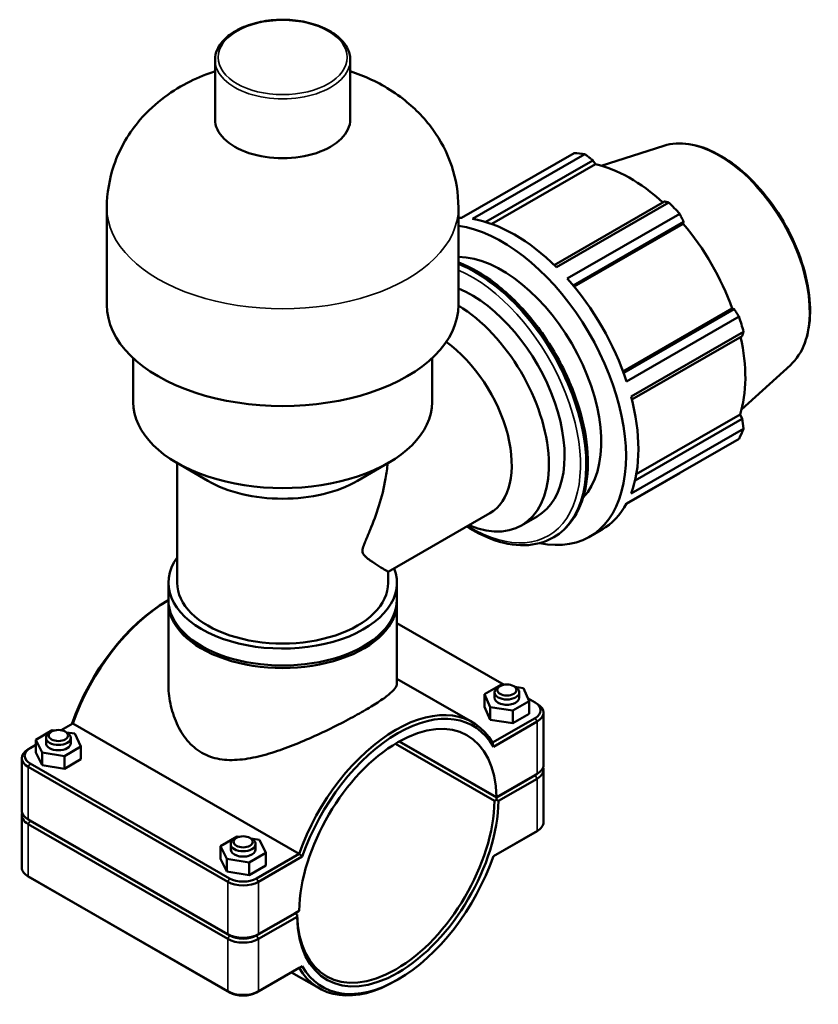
# Model space of a CAD drawing. Header units: millimetres. Extents: x 0 to 1057, y -24 to 1487.
# Tile 8 of 8: x 799 to 1057, y 751 to 1068. Entities that reach past the tile are written whole.
import ezdxf

# ---------------------------------------------------------------- set-up
doc = ezdxf.new("R2010")
doc.units = ezdxf.units.MM
doc.layers.add('Visible (ISO)', color=7, linetype='Continuous', lineweight=50)
doc.layers.add('Visible Narrow (ISO)', color=7, linetype='Continuous', lineweight=35)

msp = doc.modelspace()

# ---------------------------------------------------------------- linework, layer by layer
at = {"layer": 'Visible (ISO)'}
for p, q in [((862.095, 1036.246), (862.095, 1055.376)), ((905.693, 1036.246), (905.693, 1055.376)), ((1006.787, 1027.717), (986.554, 1021.28)), ((941.584, 1004.464), (977.829, 1025.336)), ((981.316, 1024.998), (945.072, 1004.126)), ((949.367, 1003.131), (983.893, 1023.013)), ((983.893, 1023.013), (984.69, 1021.735)), ((951.282, 1002.497), (984.69, 1021.735)), ((1006.959, 1009.73), (971.404, 989.255)), ((827.238, 976.401), (827.238, 1007.749)), ((940.55, 976.401), (940.55, 1007.749)), ((972.128, 988.546), (1008.372, 1009.418)), ((1011.86, 1005.739), (975.615, 984.867)), ((977.495, 982.691), (1013.136, 1003.215)), ((977.828, 982.291), (1013.018, 1002.556)), ((1013.136, 1003.215), (1013.018, 1002.556)), ((993.626, 954.922), (1028.819, 975.189)), ((1029.446, 974.965), (993.804, 954.44)), ((1028.819, 975.189), (1029.446, 974.965)), ((994.747, 951.731), (1030.991, 972.603)), ((1032.436, 967.738), (996.191, 946.867)), ((996.447, 945.874), (1032.004, 966.35)), ((835.736, 945.054), (835.736, 959.215)), ((932.052, 945.054), (932.052, 959.215)), ((1047.52, 956.984), (1031.796, 942.715)), ((997.869, 921.757), (1031.297, 941.008)), ((1031.297, 941.008), (1032.004, 939.682)), ((1032.004, 939.682), (997.464, 919.791)), ((996.191, 915.585), (1032.436, 936.457)), ((1030.991, 933.256), (994.747, 912.385)), ((859.765, 919.686), (849.711, 925.52)), ((849.9, 886.771), (849.9, 925.41)), ((908.024, 919.686), (918.078, 925.52)), ((994.681, 912.261), (1011.86, 922.154)), ((917.888, 890.31), (950.68, 909.193)), ((960.902, 905.3), (965.953, 908.209)), ((982.8, 901.611), (986.795, 903.911)), ((971.073, 901.377), (971.311, 901.515)), ((917.888, 886.771), (917.888, 890.31)), ((847.068, 881.321), (847.068, 886.771)), ((920.72, 881.321), (920.72, 886.771)), ((846.638, 880.957), (847.068, 881.206)), ((847.068, 854.339), (847.068, 880.503)), ((920.72, 854.339), (920.72, 880.503)), ((920.72, 873.792), (955.269, 853.897)), ((920.72, 855.837), (945.083, 841.808)), ((948.921, 850.876), (954.257, 853.916)), ((952.16, 851.452), (952.16, 849.735)), ((953.96, 853.445), (953.321, 853.074)), ((954.257, 853.916), (954.89, 853.816)), ((958.361, 853.445), (959, 853.074)), ((958.778, 853.203), (961.496, 852.775)), ((960.16, 851.452), (960.16, 849.735)), ((961.496, 852.775), (963.4, 848.594)), ((948.921, 846.788), (948.921, 850.876)), ((950.825, 846.695), (948.921, 850.876)), ((963.4, 848.594), (958.064, 845.554)), ((963.016, 849.436), (965.247, 848.152)), ((963.4, 844.506), (963.4, 848.594)), ((965.263, 848.142), (965.902, 847.771)), ((950.825, 842.607), (948.921, 846.788)), ((958.064, 845.554), (950.825, 846.695)), ((950.825, 842.607), (950.825, 846.695)), ((958.064, 841.466), (958.064, 845.554)), ((967.948, 828.029), (967.948, 844.911)), ((958.064, 841.466), (950.825, 842.607)), ((965.247, 843.143), (951.558, 835.26)), ((951.802, 833.932), (965.883, 842.041)), ((963.4, 844.506), (958.064, 841.466)), ((809.646, 839.245), (804.368, 836.172)), ((809.427, 838.786), (808.788, 838.415)), ((810.31, 839.145), (809.646, 839.245)), ((812.519, 839.238), (816.23, 841.375)), ((813.828, 838.786), (814.467, 838.415)), ((816.906, 838.149), (814.23, 838.553)), ((816.23, 841.375), (889.204, 799.353)), ((804.368, 836.172), (806.349, 832.003)), ((804.368, 832.084), (804.368, 836.172)), ((807.628, 835.076), (807.628, 836.793)), ((815.628, 835.076), (815.628, 836.793)), ((818.888, 833.98), (816.906, 838.149)), ((952.837, 817.561), (921.498, 835.608)), ((952.83, 817.642), (921.566, 835.645)), ((802.525, 833.483), (801.886, 833.112)), ((802.541, 833.492), (804.368, 834.544)), ((806.349, 827.916), (804.368, 832.084)), ((806.349, 832.003), (813.609, 830.907)), ((806.349, 827.916), (806.349, 832.003)), ((813.609, 830.907), (818.888, 833.98)), ((818.888, 829.892), (818.888, 833.98)), ((920.222, 834.866), (952.193, 816.455)), ((799.84, 813.37), (799.84, 830.252)), ((813.609, 826.819), (813.609, 830.907)), ((818.888, 829.892), (813.609, 826.819)), ((801.905, 827.382), (866.181, 790.368)), ((866.817, 791.47), (802.541, 828.484)), ((813.609, 826.819), (806.349, 827.916)), ((967.948, 809.593), (967.948, 826.476)), ((965.883, 825.158), (952.83, 817.642)), ((952.837, 817.643), (965.247, 824.789)), ((965.247, 824.707), (952.837, 817.561)), ((953.466, 816.455), (965.883, 823.605)), ((965.263, 824.799), (965.902, 825.169)), ((952.83, 817.642), (952.837, 817.643)), ((952.837, 817.561), (952.833, 816.826)), ((799.84, 794.934), (799.84, 811.817)), ((802.525, 810.14), (801.886, 810.51)), ((866.181, 773.485), (801.905, 810.499)), ((802.541, 810.13), (866.817, 773.116)), ((866.817, 773.034), (802.541, 810.048)), ((801.905, 808.946), (866.181, 771.932)), ((965.883, 806.723), (951.802, 798.614)), ((965.263, 806.363), (965.902, 806.734)), ((869.185, 804.959), (863.906, 801.886)), ((868.966, 804.5), (868.327, 804.129)), ((869.849, 804.859), (869.185, 804.959)), ((873.367, 804.5), (874.005, 804.129)), ((876.445, 803.863), (873.769, 804.267)), ((878.426, 799.694), (876.445, 803.863)), ((951.801, 798.61), (965.247, 806.353)), ((863.906, 801.886), (865.887, 797.718)), ((863.906, 797.799), (863.906, 801.886)), ((867.166, 800.79), (867.166, 802.507)), ((875.166, 800.79), (875.166, 802.507)), ((865.887, 793.63), (863.906, 797.799)), ((865.887, 797.718), (873.148, 796.621)), ((865.887, 793.63), (865.887, 797.718)), ((873.148, 796.621), (878.426, 799.694)), ((889.204, 799.353), (875.515, 791.47)), ((876.151, 790.368), (890.232, 798.476)), ((878.426, 795.606), (878.426, 799.694)), ((873.148, 792.533), (873.148, 796.621)), ((878.426, 795.606), (873.148, 792.533)), ((802.525, 791.704), (801.886, 792.075)), ((866.181, 755.05), (801.905, 792.064)), ((802.541, 791.694), (866.817, 754.68)), ((873.148, 792.533), (865.887, 793.63)), ((875.515, 773.116), (887.925, 780.262)), ((887.925, 780.18), (875.515, 773.034)), ((889.204, 781.002), (876.151, 773.485)), ((876.151, 771.932), (888.568, 779.082)), ((887.854, 780.221), (887.925, 780.18)), ((888.568, 779.815), (887.858, 780.224)), ((887.925, 780.262), (889.204, 781.002)), ((888.563, 779.816), (887.925, 780.18)), ((875.515, 754.68), (889.204, 762.563)), ((890.232, 763.158), (876.151, 755.05)), ((886.756, 761.154), (895.679, 756.016)), ((921.15, 758.889), (920.516, 758.521))]:
    msp.add_line(p, q, dxfattribs=at)
for centre, major_axis, ratio, start_param, end_param in [((883.894, 1036.246), (-21.799, 0), 0.5758617, 0, 3.1415927), ((994.844, 973.745), (-28.195, 48.962), 0.5780931, 5.8451561, 5.9396837), ((995.862, 974.331), (26.222, -45.535), 0.5780931, 2.0696433, 2.6635608), ((994.844, 973.745), (28.195, -48.962), 0.5780931, 1.9181653, 2.0126929), ((958.6, 952.873), (-28.195, 48.962), 0.5780931, 5.9396837, 5.9684952), ((958.6, 952.873), (28.195, -48.962), 0.5780931, 2.0126929, 2.7035635), ((954.605, 950.573), (28.195, -48.962), 0.5780931, 5.8077665, 9.0007996), ((995.862, 974.331), (26.222, -45.535), 0.5780931, 1.2672974, 1.8781627), ((954.605, 950.573), (-22.556, 39.17), 0.5780931, 3.315271, 5.9550317), ((958.6, 952.873), (28.195, -48.962), 0.5780931, 1.2272947, 1.9181653), ((944.806, 944.93), (21.146, -36.721), 0.5780931, 0, 2.5006557), ((883.894, 976.401), (-56.656, 0), 0.5758617, 0, 3.1415927), ((939.755, 942.022), (21.146, -36.721), 0.5780931, 5.6396842, 8.6148303), ((994.844, 973.745), (28.195, -48.962), 0.5780931, 1.1327672, 1.2272947), ((995.862, 974.331), (26.222, -45.535), 0.5780931, 0.4818993, 1.0759774), ((933.763, 938.571), (16.917, -29.377), 0.5780931, 0, 2.2390215), ((958.6, 952.873), (28.195, -48.962), 0.5780931, 0.4418966, 1.1327672), ((883.894, 945.054), (-48.158, 0), 0.5758617, 0, 3.1415927), ((994.844, 973.745), (28.195, -48.962), 0.5780931, 0.347369, 0.4418966), ((883.894, 933.475), (33.994, 0), 0.5758617, 3.9231383, 5.5016397), ((958.6, 952.873), (28.195, -48.962), 0.5780931, 0, 0.347369), ((883.894, 886.771), (-36.826, 0), 0.5758617, 5.8883942, 9.6459912), ((883.894, 886.771), (-33.994, 0), 0.5758617, 0, 3.1415927), ((846.771, 841.301), (-24.253, -42.116), 0.5780931, 3.9289245, 5.0352196), ((847.407, 840.934), (24.702, 42.896), 0.5780931, 0.793154, 1.8823989), ((883.894, 880.503), (-36.826, 0), 0.5758617, 6.2639086, 9.4440546), ((883.894, 881.321), (-36.826, 0), 0.5758617, 0, 3.1415927), ((956.16, 851.452), (4, 0), 0.5758617, 2.360047, 7.0647309), ((956.16, 849.735), (-4, 0), 0.5758617, 0, 3.1415927), ((960.898, 845.647), (6.15, 0), 0.5758617, 5.4977871, 7.0685835), ((920.381, 798.912), (24.702, 42.896), 0.5780931, 5.9677153, 8.1655843), ((921.017, 798.545), (22.456, 38.996), 0.5780931, 5.5169661, 8.6163334), ((921.017, 798.545), (24.253, 42.116), 0.5780931, 5.9564074, 8.1768921), ((960.898, 844.911), (7.05, 0), 0.5758617, 5.4977871, 7.0647309), ((811.628, 836.793), (-4, 0), 0.5758617, 5.5016397, 10.2063236), ((806.89, 830.252), (-7.05, 0), 0.5758617, 5.5016397, 7.0685835), ((806.89, 830.988), (-6.15, 0), 0.5758617, 5.4977871, 7.0685835), ((811.628, 835.076), (4, 0), 0.5758617, 3.1415927, 6.2831853), ((960.898, 828.029), (7.05, 0), 0.5758617, 5.4977871, 6.2831853), ((960.898, 826.476), (7.05, 0), 0.5758617, 5.4977871, 6.4756781), ((960.898, 827.212), (-6.15, 0), 0.5758617, 2.3561945, 2.5412767), ((960.898, 827.293), (6.15, 0), 0.5758617, 5.4977871, 5.5016397), ((921.017, 798.545), (-22.906, -39.776), 0.5780931, 5.5165521, 8.6167474), ((920.381, 798.912), (-22.456, -38.996), 0.5780931, 5.5169649, 8.6163346), ((920.345, 798.932), (-45, -26.014), 0.0016725, 2.3763391, 2.3763403), ((806.89, 813.37), (-7.05, 0), 0.5758617, 0, 0.7853982), ((806.89, 811.817), (-7.05, 0), 0.5758617, 6.0906925, 7.0685835), ((806.89, 812.553), (-6.15, 0), 0.5758617, 0.600316, 0.7853982), ((806.89, 812.634), (6.15, 0), 0.5758617, 3.9231383, 3.9269908), ((960.898, 809.593), (7.05, 0), 0.5758617, 5.4977871, 6.2831853), ((871.166, 802.507), (-4, 0), 0.5758617, 5.5016397, 10.2063236), ((960.898, 808.858), (6.15, 0), 0.5758617, 5.4977871, 5.5016397), ((871.166, 800.79), (4, 0), 0.5758617, 3.1415926, 6.2831853), ((921.017, 798.545), (-24.253, -42.116), 0.5780931, 5.9564074, 8.1768921), ((806.89, 794.934), (-7.05, 0), 0.5758617, 0, 0.7853982), ((806.89, 794.199), (6.15, 0), 0.5758617, 3.9231383, 3.9269908), ((871.166, 793.974), (-6.15, 0), 0.5758617, 0.7853982, 2.3561945), ((871.166, 793.238), (7.05, 0), 0.5758617, 3.9269908, 5.4977871), ((871.166, 776.356), (-7.05, 0), 0.5758617, 0.7853982, 2.3561945), ((871.166, 774.803), (7.05, 0), 0.5758617, 3.9269908, 5.4977871), ((871.166, 775.62), (6.15, 0), 0.5758617, 3.9269908, 5.4977871), ((871.166, 775.538), (-6.15, 0), 0.5758617, 0.7853982, 2.3561945), ((920.381, 798.912), (-24.702, -42.896), 0.5780931, 5.9677153, 7.0705172), ((871.166, 757.92), (-7.05, 0), 0.5758617, 0.7853982, 2.3561945), ((871.166, 757.184), (6.15, 0), 0.5758617, 3.9269908, 5.4977871)]:
    msp.add_ellipse(centre, major_axis=major_axis, ratio=ratio, start_param=start_param, end_param=end_param, dxfattribs=at)
for centre in [(956.16, 852.188), (811.628, 837.529), (871.166, 803.243)]:
    msp.add_ellipse(centre, major_axis=(3.1, 0), ratio=0.5758617, dxfattribs=at)
for points, knots in [([(905.693, 1055.376), (905.693, 1056.718), (905.345, 1058.056), (903.997, 1060.624), (902.968, 1061.847), (900.3, 1064.079), (898.632, 1065.074), (894.853, 1066.702), (892.739, 1067.332), (888.295, 1068.165), (885.966, 1068.369), (881.319, 1068.337), (879.002, 1068.102), (874.603, 1067.212), (872.521, 1066.557), (868.796, 1064.878), (867.154, 1063.853), (864.501, 1061.515), (863.484, 1060.202), (862.354, 1057.694), (862.095, 1056.536), (862.095, 1055.376)], [5.4977871, 5.4977871, 5.4977871, 5.4977871, 5.7913245, 5.7913245, 6.1006212, 6.1006212, 6.4263438, 6.4263438, 6.7540474, 6.7540474, 7.0804416, 7.0804416, 7.4062831, 7.4062831, 7.7327584, 7.7327584, 8.0605238, 8.0605238, 8.3856431, 8.3856431, 8.6393798, 8.6393798, 8.6393798, 8.6393798]), ([(862.095, 1051.729), (859.425, 1050.846), (856.755, 1049.77), (848.562, 1045.689), (842.951, 1041.889), (834.549, 1032.112), (831.47, 1027.19), (828.057, 1017.129), (827.238, 1012.448), (827.238, 1007.749)], [7.5898401, 7.5898401, 7.5898401, 7.5898401, 7.7817435, 7.7817435, 8.1798886, 8.1798886, 8.4464616, 8.4464616, 8.6393798, 8.6393798, 8.6393798, 8.6393798]), ([(940.55, 1007.749), (940.55, 1012.369), (939.759, 1016.972), (936.88, 1025.609), (934.734, 1029.57), (929.383, 1037.001), (926.068, 1040.216), (918.231, 1046.278), (913.648, 1048.691), (907.952, 1050.947), (906.823, 1051.356), (905.693, 1051.729)], [5.4977871, 5.4977871, 5.4977871, 5.4977871, 5.6874627, 5.6874627, 5.8908897, 5.8908897, 6.1377871, 6.1377871, 6.4661357, 6.4661357, 6.5473269, 6.5473269, 6.5473269, 6.5473269]), ([(1006.787, 1027.717), (1009.256, 1028.503), (1011.99, 1028.672), (1017.826, 1027.803), (1020.943, 1026.709), (1027.214, 1023.347), (1030.367, 1021.058), (1036.357, 1015.536), (1039.193, 1012.306), (1044.267, 1005.236), (1046.505, 1001.4), (1050.169, 993.498), (1051.593, 989.435), (1053.481, 981.473), (1053.943, 977.577), (1053.834, 970.335), (1053.263, 966.988), (1051.107, 961.236), (1049.535, 958.813), (1047.52, 956.984)], [5.6249709, 5.6249709, 5.6249709, 5.6249709, 5.9294414, 5.9294414, 6.2488153, 6.2488153, 6.5738976, 6.5738976, 6.8985993, 6.8985993, 7.2225651, 7.2225651, 7.5465068, 7.5465068, 7.8711489, 7.8711489, 8.1962895, 8.1962895, 8.5160634, 8.5160634, 8.5160634, 8.5160634]), ([(940.55, 990.095), (940.594, 990.078), (940.637, 990.061), (944.541, 988.558), (948.469, 986.3), (956.102, 980.481), (959.806, 976.918), (966.613, 968.861), (969.715, 964.372), (975.017, 954.914), (977.216, 949.949), (980.49, 940.028), (981.565, 935.075), (982.468, 925.665), (982.294, 921.209), (980.68, 913.261), (979.242, 909.761), (975.597, 904.668), (973.603, 902.835), (971.311, 901.515)], [6.1160353, 6.1160353, 6.1160353, 6.1160353, 6.1196954, 6.1196954, 6.4430407, 6.4430407, 6.7671229, 6.7671229, 7.0905041, 7.0905041, 7.4136119, 7.4136119, 7.7370667, 7.7370667, 8.0612142, 8.0612142, 8.3840802, 8.3840802, 8.6413135, 8.6413135, 8.6413135, 8.6413135]), ([(917.712, 925.309), (917.576, 923.686), (917.365, 922.054), (916.568, 917.408), (915.818, 914.427), (914.08, 908.844), (913.081, 906.218), (911.604, 902.654), (911.121, 901.544), (910.442, 899.914), (910.226, 899.386), (909.938, 898.562), (909.848, 898.284), (909.704, 897.702), (909.648, 897.398), (909.648, 896.754), (909.704, 896.525), (909.848, 896.137), (909.938, 895.982), (910.226, 895.557), (910.442, 895.336), (911.121, 894.705), (911.604, 894.352), (913.081, 893.315), (914.08, 892.69), (915.818, 891.604), (916.568, 891.145), (917.6, 890.506), (917.888, 890.324), (917.888, 890.31)], [9.8299678, 9.8299678, 9.8299678, 9.8299678, 10.335816, 10.335816, 11.2813662, 11.2813662, 12.2269163, 12.2269163, 12.6996914, 12.6996914, 12.936079, 12.936079, 13.0542727, 13.0542727, 13.1724665, 13.1724665, 13.2906603, 13.2906603, 13.4088541, 13.4088541, 13.6452416, 13.6452416, 14.1180167, 14.1180167, 15.0635669, 15.0635669, 16.009117, 16.009117, 16.9432054, 16.9432054, 16.9432054, 16.9432054]), ([(971.073, 901.377), (968.354, 899.812), (965.222, 898.976), (958.407, 898.815), (954.71, 899.532), (948.395, 901.964), (945.809, 903.286), (943.246, 904.912)], [2.3581282, 2.3581282, 2.3581282, 2.3581282, 2.66326051, 2.66326051, 2.97810274, 2.97810274, 3.19227873, 3.19227873, 3.19227873, 3.19227873]), ([(847.068, 854.339), (847.068, 852.228), (847.279, 850.021), (848.168, 845.644), (848.846, 843.476), (850.667, 839.428), (851.812, 837.548), (854.532, 834.319), (856.108, 832.974), (857.854, 831.969)], [20.4961471, 20.4961471, 20.4961471, 20.4961471, 21.2366454, 21.2366454, 21.9771437, 21.9771437, 22.717642, 22.717642, 23.4581403, 23.4581403, 23.4581403, 23.4581403]), ([(857.854, 831.969), (859.599, 830.964), (861.53, 830.289), (865.646, 829.581), (867.831, 829.545), (872.33, 829.952), (874.65, 830.394), (879.301, 831.58), (881.633, 832.324), (886.11, 833.925), (888.424, 834.841), (893.081, 836.827), (895.424, 837.895), (899.97, 840.074), (902.179, 841.187), (906.306, 843.356), (908.224, 844.411), (911.645, 846.381), (913.22, 847.337), (915.956, 849.121), (917.117, 849.948), (918.955, 851.446), (919.635, 852.118), (920.518, 853.323), (920.72, 853.856), (920.72, 854.339)], [0, 0, 0, 0, 0.7404983, 0.7404983, 1.4809966, 1.4809966, 2.2214949, 2.2214949, 2.9619932, 2.9619932, 3.6876287, 3.6876287, 4.4132641, 4.4132641, 5.1388996, 5.1388996, 5.8645351, 5.8645351, 6.5901705, 6.5901705, 7.315806, 7.315806, 8.0414415, 8.0414415, 8.767077, 8.767077, 8.767077, 8.767077])]:
    msp.add_open_spline(points, degree=3, knots=knots, dxfattribs=at)
for points, weights in [([(983.893, 1023.013), (982.637, 1023.989), (981.316, 1024.998)], [1.00269704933, 1.00175658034, 1]), ([(1008.372, 1009.418), (1007.657, 1009.58), (1006.959, 1009.73)], [1, 1.00175658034, 1.00269704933]), ([(1013.136, 1003.215), (1012.516, 1004.455), (1011.86, 1005.739)], [1.00269704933, 1.00175658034, 1]), ([(1030.991, 972.603), (1030.208, 973.811), (1029.446, 974.965)], [1, 1.00175658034, 1.00269704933]), ([(1032.004, 966.35), (1032.221, 967.033), (1032.436, 967.738)], [1.00269704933, 1.00175658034, 1]), ([(1032.436, 936.457), (1032.221, 938.105), (1032.004, 939.682)], [1, 1.00175658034, 1.00269704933]), ([(1011.86, 922.154), (1011.893, 922.216), (1011.926, 922.277)], [1, 1.00008850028, 1.00017492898]), ([(952.833, 816.826), (952.511, 816.64), (952.193, 816.455)], [1.00580187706, 1.00874273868, 1.0116413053]), ([(888.568, 779.815), (888.565, 779.816), (888.563, 779.816)], [1.0116413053, 1.00874273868, 1.00580187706])]:
    msp.add_rational_spline(points, weights, degree=2, dxfattribs=at)
for points, degree in [([(951.802, 833.932), (951.721, 834.375), (951.64, 834.817), (951.558, 835.26)], 3), ([(952.833, 816.826), (953.149, 816.642), (953.466, 816.455)], 2), ([(890.232, 798.476), (889.889, 798.768), (889.546, 799.06), (889.204, 799.353)], 3), ([(888.568, 779.082), (888.565, 779.45), (888.563, 779.816)], 2), ([(890.232, 763.158), (889.889, 762.96), (889.546, 762.761), (889.204, 762.563)], 3)]:
    msp.add_open_spline(points, degree=degree, dxfattribs=at)
at = {"layer": 'Visible Narrow (ISO)'}
for p, q in [((965.247, 843.143), (965.883, 842.041)), ((965.883, 842.041), (965.883, 825.158)), ((802.541, 828.484), (801.905, 827.382)), ((801.905, 810.499), (801.905, 827.382)), ((965.247, 824.789), (965.883, 825.158)), ((965.247, 824.707), (965.883, 823.605)), ((965.883, 823.605), (965.883, 806.723)), ((802.541, 810.13), (801.905, 810.499)), ((802.541, 810.048), (801.905, 808.946)), ((801.905, 792.064), (801.905, 808.946)), ((965.247, 806.353), (965.883, 806.723)), ((802.541, 791.694), (801.905, 792.064)), ((866.817, 791.47), (866.181, 790.368)), ((875.515, 791.47), (876.151, 790.368)), ((866.181, 790.368), (866.181, 773.485)), ((876.151, 773.485), (876.151, 790.368)), ((866.817, 773.116), (866.181, 773.485)), ((866.817, 773.034), (866.181, 771.932)), ((866.181, 771.932), (866.181, 755.05)), ((875.515, 773.116), (876.151, 773.485)), ((875.515, 773.034), (876.151, 771.932)), ((876.151, 755.05), (876.151, 771.932)), ((866.817, 754.68), (866.181, 755.05)), ((875.515, 754.68), (876.151, 755.05))]:
    msp.add_line(p, q, dxfattribs=at)
msp.add_ellipse((883.894, 1056.194), major_axis=(20.799, 0), ratio=0.5758617, dxfattribs=at)
for centre, major_axis, ratio, start_param, end_param in [((883.894, 1055.376), (-21.799, 0), 0.5758617, 0, 3.1415927), ((1024.579, 990.868), (-20.527, 35.646), 0.5780931, 3.2668427, 6.1579352), ((883.894, 1007.749), (-56.656, 0), 0.5758617, 0, 3.1415927), ((945.936, 945.58), (25.376, -44.066), 0.5780931, 0, 2.508474), ((945.697, 945.443), (25.376, -44.066), 0.5780931, 0, 2.5017716), ((944.806, 944.93), (24.747, -42.974), 0.5780931, 5.4650804, 8.7629923)]:
    msp.add_ellipse(centre, major_axis=major_axis, ratio=ratio, start_param=start_param, end_param=end_param, dxfattribs=at)

doc.saveas('drawing.dxf')
